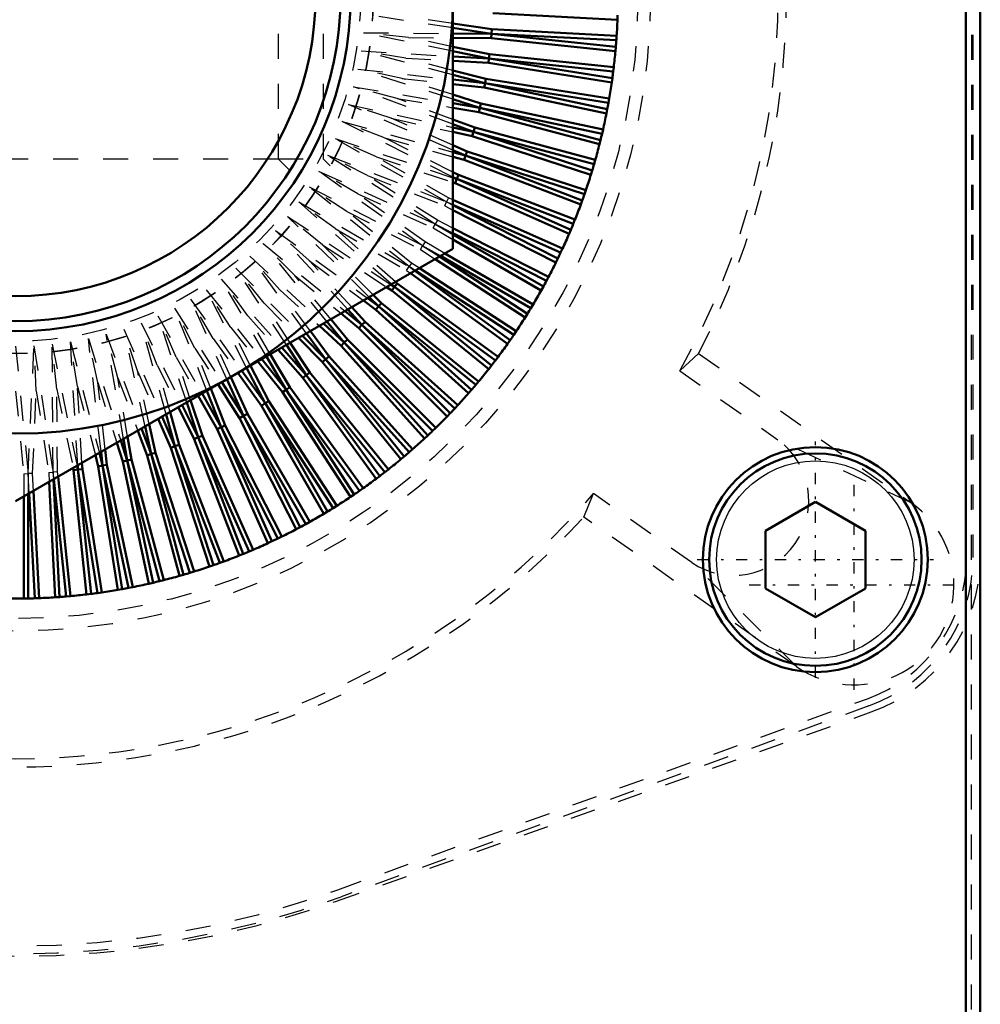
# Model space of a CAD drawing. Header units: millimetres. Extents: x -2 to 963, y 0 to 312.
# Tile 10 of 12: x 915 to 953, y 197 to 237. Entities that reach past the tile are written whole.
import ezdxf

# ---------------------------------------------------------------- set-up
doc = ezdxf.new("R2010")
doc.units = ezdxf.units.MM
doc.linetypes.add('Center', pattern=[1.5, 0.45, -0.5, 0.05, -0.5])
doc.linetypes.add('Dashed', pattern=[2, 1, -1])
for name, color, linetype, lineweight in [('am_0', 7, 'Continuous', 50), ('am_12', 3, 'Continuous', 25), ('am_3', 6, 'Dashed', 25), ('am_6', 2, 'Continuous', 35), ('am_7', 7, 'Center', 25)]:
    doc.layers.add(name, color=color, linetype=linetype, lineweight=lineweight)

# ---------------------------------------------------------------- blocks, each defined once
blk = doc.blocks.new('5_ID1012G5A404570000L5000T_0_in_ID10K_12_G4A_40_457_0000L50_0__1000')
at = {"layer": 'am_3'}
for p, q in [((902.57, 243.97), (902.286, 244.254)), ((927.454, 244.254), (927.17, 243.97)), ((904.37, 243.97), (902.57, 243.97)), ((902.57, 243.97), (902.57, 230.97)), ((927.17, 243.97), (925.37, 243.97)), ((927.17, 243.97), (927.17, 230.97)), ((900.571, 237.615), (900.572, 237.217)), ((902.283, 230.683), (902.57, 230.97)), ((902.57, 230.97), (904.37, 230.97)), ((925.37, 230.97), (927.17, 230.97)), ((927.17, 230.97), (927.455, 230.685))]:
    blk.add_line(p, q, dxfattribs=at)
for points in [[(902.283, 244.257), (902.269, 244.231), (902.202, 244.105), (902.085, 243.876), (901.925, 243.547), (901.731, 243.115), (901.731, 243.114)], [(902.252, 230.74), (902.253, 230.738), (902.283, 230.683), (902.283, 230.683)]]:
    blk.add_lwpolyline(points, dxfattribs=at)
for radius in [14.3, 13.8]:
    blk.add_circle((914.87, 237.47), radius, dxfattribs=at)
at = {"layer": 'am_6'}
for tag, p, flags in [('NB', (934.17, 251.77), 8), ('NN', (934.17, 251.27), 8), ('NT', (934.17, 250.77), 8), ('NBSYN', (934.17, 250.27), 8), ('LINA', (934.17, 249.77), 8), ('CATALOG', (934.17, 249.27), 8), ('MODEL', (934.17, 248.77), 8), ('IV', (934.17, 248.27), 8), ('MAST', (934.17, 247.77), 8), ('GR', (934.17, 247.27), 8), ('STROKE', (934.17, 246.77), 8), ('POS', (934.17, 246.27), 8), ('FC', (934.17, 245.77), 8), ('RC', (934.17, 245.27), 8), ('POORC', (934.17, 244.77), 8), ('PF', (934.17, 244.27), 8), ('LS', (934.17, 243.77), 8), ('IL', (934.17, 243.27), 8), ('OPTION', (934.17, 242.77), 8), ('CL', (934.17, 242.27), 8), ('TEXT', (934.17, 241.77), 8), ('PSOL_0', (934.17, 240.77), 9), ('PSOL_1', (934.17, 240.27), 9), ('PSOL_2', (934.17, 239.77), 9), ('PSOL_3', (934.17, 239.27), 9)]:
    blk.add_attdef(tag, p, '', height=0.5, dxfattribs=dict(at, flags=flags))
blk = doc.blocks.new('6_ID1012G5A404570000L5000T_0_in_ID10K_12_G4A_40_457_0000L50_0__1000')
at = {"layer": 'am_0'}
for p, q in [((952.89, 259.93), (952.89, 162.97)), ((953.47, 259.93), (953.47, 162.97)), ((932.37, 247.574), (932.37, 227.366)), ((933.964, 236.793), (938.952, 236.532)), ((933.93, 236.147), (932.37, 236.383)), ((938.952, 236.532), (938.958, 236.708)), ((933.912, 235.971), (932.37, 236.205)), ((932.37, 235.982), (933.912, 235.971)), ((933.902, 235.795), (933.912, 235.971)), ((933.93, 236.147), (933.912, 235.971)), ((933.912, 235.971), (938.885, 235.449)), ((938.906, 235.71), (933.912, 235.971)), ((938.918, 235.886), (933.93, 236.147)), ((932.37, 235.806), (933.902, 235.795)), ((933.902, 235.795), (938.87, 235.273)), ((938.906, 235.71), (938.918, 235.886)), ((933.834, 235.151), (932.37, 235.452)), ((933.807, 234.977), (932.37, 235.272)), ((938.87, 235.273), (938.885, 235.449)), ((932.37, 235.062), (933.807, 234.977)), ((932.37, 234.885), (933.788, 234.801)), ((933.788, 234.801), (933.807, 234.977)), ((933.788, 234.801), (938.722, 234.02)), ((933.834, 235.151), (933.807, 234.977)), ((933.807, 234.977), (938.746, 234.195)), ((938.781, 234.454), (933.807, 234.977)), ((938.802, 234.629), (933.834, 235.151)), ((933.687, 234.162), (932.37, 234.505)), ((938.781, 234.454), (938.802, 234.629)), ((933.651, 233.989), (932.37, 234.323)), ((932.37, 234.133), (933.651, 233.989)), ((933.687, 234.162), (933.651, 233.989)), ((938.621, 233.381), (933.687, 234.162)), ((938.722, 234.02), (938.746, 234.195)), ((932.37, 233.955), (933.623, 233.815)), ((933.623, 233.815), (933.651, 233.989)), ((933.623, 233.815), (938.509, 232.776)), ((933.651, 233.989), (938.542, 232.949)), ((938.59, 233.207), (933.651, 233.989)), ((933.488, 233.182), (932.37, 233.536)), ((933.443, 233.011), (932.37, 233.352)), ((938.59, 233.207), (938.621, 233.381)), ((932.37, 233.189), (933.443, 233.011)), ((932.37, 233.01), (933.406, 232.838)), ((933.406, 232.838), (933.443, 233.011)), ((933.406, 232.838), (938.23, 231.546)), ((933.488, 233.182), (933.443, 233.011)), ((938.334, 231.971), (933.443, 233.011)), ((933.443, 233.011), (938.273, 231.717)), ((938.374, 232.143), (933.488, 233.182)), ((938.509, 232.776), (938.542, 232.949)), ((933.238, 232.213), (932.37, 232.54)), ((933.184, 232.045), (932.37, 232.351)), ((932.37, 232.224), (933.184, 232.045)), ((932.37, 232.043), (933.138, 231.875)), ((933.138, 231.875), (933.184, 232.045)), ((933.238, 232.213), (933.184, 232.045)), ((938.014, 230.751), (933.184, 232.045)), ((933.184, 232.045), (937.94, 230.5)), ((938.063, 230.92), (933.238, 232.213)), ((938.334, 231.971), (938.374, 232.143)), ((933.138, 231.875), (937.888, 230.331)), ((938.23, 231.546), (938.273, 231.717)), ((932.938, 231.259), (932.37, 231.507)), ((932.875, 231.094), (932.37, 231.315)), ((932.938, 231.259), (932.875, 231.094)), ((937.688, 229.716), (932.938, 231.259)), ((932.37, 231.233), (932.875, 231.094)), ((932.37, 231.05), (932.82, 230.926)), ((932.82, 230.926), (932.875, 231.094)), ((932.82, 230.926), (937.483, 229.136)), ((937.631, 229.549), (932.875, 231.094)), ((932.875, 231.094), (937.544, 229.302)), ((938.014, 230.751), (938.063, 230.92)), ((937.888, 230.331), (937.94, 230.5)), ((932.588, 230.322), (932.37, 230.431)), ((932.517, 230.16), (932.37, 230.234)), ((932.37, 230.209), (932.517, 230.16)), ((932.453, 229.996), (932.517, 230.16)), ((932.588, 230.322), (932.517, 230.16)), ((932.517, 230.16), (937.085, 228.127)), ((937.185, 228.368), (932.517, 230.16)), ((937.251, 228.532), (932.588, 230.322)), ((932.37, 230.023), (932.453, 229.996)), ((932.453, 229.996), (937.016, 227.964)), ((937.631, 229.549), (937.688, 229.716)), ((936.753, 227.373), (932.37, 229.324)), ((937.483, 229.136), (937.544, 229.302)), ((936.678, 227.213), (932.37, 229.131)), ((932.37, 229.114), (936.566, 226.977)), ((932.37, 228.917), (936.488, 226.818)), ((937.185, 228.368), (937.251, 228.532)), ((936.194, 226.241), (932.37, 228.19)), ((937.016, 227.964), (937.085, 228.127)), ((936.112, 226.086), (932.37, 227.992)), ((932.37, 227.944), (935.987, 225.856)), ((932.37, 227.74), (935.901, 225.701)), ((932.37, 227.366), (914.87, 217.263)), ((936.678, 227.213), (936.753, 227.373)), ((931.657, 226.955), (935.256, 224.617)), ((931.828, 227.053), (935.35, 224.766)), ((935.487, 224.99), (931.87, 227.078)), ((935.577, 225.141), (932.046, 227.179)), ((936.488, 226.818), (936.566, 226.977)), ((934.904, 224.074), (931.027, 226.591)), ((930.674, 226.387), (934.556, 223.568)), ((930.842, 226.484), (934.657, 223.712)), ((934.805, 223.928), (930.856, 226.492)), ((936.112, 226.086), (936.194, 226.241)), ((929.716, 225.834), (929.919, 225.7)), ((929.887, 225.933), (930.024, 225.842)), ((930.024, 225.842), (929.908, 225.945)), ((929.919, 225.7), (930.024, 225.842)), ((930.134, 225.98), (930.024, 225.842)), ((934.069, 222.903), (930.024, 225.842)), ((930.024, 225.842), (933.91, 222.695)), ((930.134, 225.98), (930.069, 226.038)), ((934.175, 223.044), (930.134, 225.98)), ((935.901, 225.701), (935.987, 225.856)), ((928.951, 225.392), (929.394, 225.065)), ((929.394, 225.065), (929.021, 225.433)), ((929.512, 225.197), (929.18, 225.524)), ((929.919, 225.7), (933.801, 222.556)), ((928.85, 224.447), (928.32, 225.028)), ((928.784, 225.296), (929.283, 224.928)), ((929.283, 224.928), (929.394, 225.065)), ((929.512, 225.197), (929.394, 225.065)), ((929.394, 225.065), (933.11, 221.719)), ((933.281, 221.918), (929.394, 225.065)), ((933.394, 222.053), (929.512, 225.197)), ((935.487, 224.99), (935.577, 225.141)), ((928.149, 223.733), (927.483, 224.545)), ((927.89, 224.78), (928.607, 224.191)), ((928.053, 224.874), (928.725, 224.322)), ((928.725, 224.322), (928.163, 224.938)), ((929.283, 224.928), (932.995, 221.586)), ((935.256, 224.617), (935.35, 224.766)), ((927.027, 224.281), (927.893, 223.49)), ((927.187, 224.374), (928.018, 223.615)), ((928.018, 223.615), (927.328, 224.455)), ((928.607, 224.191), (928.725, 224.322)), ((928.607, 224.191), (932.139, 220.659)), ((928.85, 224.447), (928.725, 224.322)), ((932.441, 220.976), (928.725, 224.322)), ((928.725, 224.322), (932.261, 220.786)), ((932.562, 221.105), (928.85, 224.447)), ((926.188, 223.797), (927.143, 222.828)), ((926.345, 223.888), (927.275, 222.946)), ((927.275, 222.946), (926.51, 223.983)), ((927.412, 223.057), (926.664, 224.072)), ((934.805, 223.928), (934.904, 224.074)), ((925.523, 223.414), (926.498, 222.316)), ((926.498, 222.316), (925.705, 223.518)), ((926.64, 222.421), (925.858, 223.607)), ((927.893, 223.49), (928.018, 223.615)), ((927.893, 223.49), (931.235, 219.778)), ((928.149, 223.733), (928.018, 223.615)), ((928.018, 223.615), (931.364, 219.899)), ((931.554, 220.079), (928.018, 223.615)), ((931.681, 220.201), (928.149, 223.733)), ((934.556, 223.568), (934.657, 223.712)), ((925.689, 221.729), (924.909, 223.059)), ((925.837, 221.825), (925.061, 223.147)), ((925.368, 223.324), (926.36, 222.206)), ((927.412, 223.057), (927.275, 222.946)), ((930.754, 219.345), (927.412, 223.057)), ((934.069, 222.903), (934.175, 223.044)), ((924.85, 221.184), (924.112, 222.609)), ((925.003, 221.273), (924.269, 222.689)), ((924.561, 222.858), (925.546, 221.625)), ((924.716, 222.947), (925.689, 221.729)), ((927.143, 222.828), (927.275, 222.946)), ((927.143, 222.828), (930.287, 218.946)), ((930.621, 219.229), (927.275, 222.946)), ((927.275, 222.946), (930.422, 219.059)), ((933.801, 222.556), (933.91, 222.695)), ((924.141, 220.765), (923.476, 222.231)), ((923.764, 222.398), (924.702, 221.088)), ((923.916, 222.489), (924.85, 221.184)), ((926.36, 222.206), (926.498, 222.316)), ((926.36, 222.206), (929.296, 218.165)), ((926.64, 222.421), (926.498, 222.316)), ((926.498, 222.316), (929.437, 218.271)), ((929.645, 218.43), (926.498, 222.316)), ((929.784, 218.539), (926.64, 222.421)), ((922.971, 221.94), (923.831, 220.596)), ((923.119, 222.036), (923.984, 220.684)), ((923.984, 220.684), (923.321, 222.146)), ((925.837, 221.825), (925.689, 221.729)), ((928.772, 217.784), (925.837, 221.825)), ((933.281, 221.918), (933.394, 222.053)), ((922.179, 221.482), (922.936, 220.15)), ((922.331, 221.571), (923.093, 220.23)), ((923.093, 220.23), (922.524, 221.682)), ((923.254, 220.302), (922.679, 221.771)), ((925.546, 221.625), (925.689, 221.729)), ((925.546, 221.625), (928.266, 217.436)), ((928.628, 217.683), (925.689, 221.729)), ((925.689, 221.729), (928.412, 217.535)), ((932.995, 221.586), (933.11, 221.719)), ((921.382, 221.022), (922.018, 219.752)), ((921.535, 221.111), (922.18, 219.823)), ((922.18, 219.823), (921.717, 221.216)), ((922.344, 219.887), (921.872, 221.306)), ((924.702, 221.088), (924.85, 221.184)), ((924.702, 221.088), (927.199, 216.763)), ((925.003, 221.273), (924.85, 221.184)), ((924.85, 221.184), (927.35, 216.853)), ((927.574, 216.99), (924.85, 221.184)), ((927.723, 217.084), (925.003, 221.273)), ((932.441, 220.976), (932.562, 221.105)), ((920.73, 220.646), (921.246, 219.465)), ((921.246, 219.465), (920.895, 220.741)), ((921.414, 219.52), (921.052, 220.832)), ((923.831, 220.596), (923.984, 220.684)), ((924.141, 220.765), (923.984, 220.684)), ((926.484, 216.353), (923.984, 220.684)), ((923.984, 220.684), (926.254, 216.228)), ((926.639, 216.439), (924.141, 220.765)), ((932.139, 220.659), (932.261, 220.786)), ((920.295, 219.156), (920.053, 220.255)), ((920.465, 219.202), (920.213, 220.348)), ((920.576, 220.557), (921.081, 219.402)), ((922.936, 220.15), (923.093, 220.23)), ((923.254, 220.302), (923.093, 220.23)), ((923.093, 220.23), (925.127, 215.662)), ((925.363, 215.774), (923.093, 220.23)), ((925.522, 215.852), (923.254, 220.302)), ((923.831, 220.596), (926.099, 216.146)), ((919.502, 218.934), (919.35, 219.849)), ((919.757, 220.084), (920.127, 219.102)), ((919.912, 220.174), (920.295, 219.156)), ((922.018, 219.752), (922.18, 219.823)), ((922.344, 219.887), (922.18, 219.823)), ((922.18, 219.823), (923.972, 215.155)), ((924.213, 215.255), (922.18, 219.823)), ((924.376, 215.324), (922.344, 219.887)), ((922.936, 220.15), (924.967, 215.587)), ((931.235, 219.778), (931.364, 219.899)), ((931.554, 220.079), (931.681, 220.201)), ((918.92, 219.601), (919.158, 218.852)), ((919.077, 219.692), (919.329, 218.897)), ((919.329, 218.897), (919.187, 219.755)), ((921.081, 219.402), (921.246, 219.465)), ((921.414, 219.52), (921.246, 219.465)), ((921.246, 219.465), (922.791, 214.709)), ((923.038, 214.796), (921.246, 219.465)), ((923.204, 214.857), (921.414, 219.52)), ((922.018, 219.752), (923.808, 215.089)), ((918.06, 219.105), (918.178, 218.653)), ((918.219, 219.196), (918.351, 218.689)), ((918.351, 218.689), (918.289, 219.237)), ((918.525, 218.717), (918.456, 219.333)), ((920.127, 219.102), (920.295, 219.156)), ((920.127, 219.102), (921.42, 214.277)), ((920.465, 219.202), (920.295, 219.156)), ((921.84, 214.4), (920.295, 219.156)), ((920.295, 219.156), (921.589, 214.326)), ((922.009, 214.452), (920.465, 219.202)), ((921.081, 219.402), (922.624, 214.652)), ((930.287, 218.946), (930.422, 219.059)), ((930.621, 219.229), (930.754, 219.345)), ((917.332, 218.684), (917.363, 218.533)), ((917.363, 218.533), (917.353, 218.697)), ((917.539, 218.552), (917.524, 218.795)), ((918.178, 218.653), (918.351, 218.689)), ((918.178, 218.653), (918.959, 213.719)), ((918.525, 218.717), (918.351, 218.689)), ((919.391, 213.798), (918.351, 218.689)), ((918.351, 218.689), (919.133, 213.75)), ((919.564, 213.831), (918.525, 218.717)), ((919.158, 218.852), (919.329, 218.897)), ((919.158, 218.852), (920.197, 213.966)), ((919.502, 218.934), (919.329, 218.897)), ((919.329, 218.897), (920.369, 214.006)), ((920.623, 214.067), (919.329, 218.897)), ((920.794, 214.11), (919.502, 218.934)), ((917.067, 213.47), (916.566, 218.242)), ((917.171, 218.591), (917.189, 218.506)), ((917.189, 218.506), (917.363, 218.533)), ((917.189, 218.506), (917.711, 213.538)), ((917.539, 218.552), (917.363, 218.533)), ((917.363, 218.533), (917.886, 213.559)), ((918.145, 213.594), (917.363, 218.533)), ((918.32, 213.618), (917.539, 218.552)), ((929.296, 218.165), (929.437, 218.271)), ((929.645, 218.43), (929.784, 218.539)), ((916.213, 218.038), (916.454, 213.422)), ((916.384, 218.137), (916.63, 213.434)), ((916.891, 213.455), (916.398, 218.145)), ((915.37, 217.551), (915.37, 213.375)), ((915.632, 213.382), (915.412, 217.576)), ((915.808, 213.388), (915.583, 217.675)), ((928.266, 217.436), (928.412, 217.535)), ((928.628, 217.683), (928.772, 217.784)), ((915.194, 217.45), (915.194, 213.372)), ((927.574, 216.99), (927.723, 217.084)), ((944.87, 216.085), (946.87, 217.239)), ((946.87, 217.239), (948.87, 216.085)), ((927.199, 216.763), (927.35, 216.853)), ((926.484, 216.353), (926.639, 216.439)), ((926.099, 216.146), (926.254, 216.228)), ((944.87, 213.775), (944.87, 216.085)), ((948.87, 216.085), (948.87, 213.775)), ((924.967, 215.587), (925.127, 215.662)), ((925.363, 215.774), (925.522, 215.852)), ((923.808, 215.089), (923.972, 215.155)), ((924.213, 215.255), (924.376, 215.324)), ((922.624, 214.652), (922.791, 214.709)), ((923.038, 214.796), (923.204, 214.857)), ((921.42, 214.277), (921.589, 214.326)), ((921.84, 214.4), (922.009, 214.452)), ((920.197, 213.966), (920.369, 214.006)), ((920.623, 214.067), (920.794, 214.11)), ((917.711, 213.538), (917.886, 213.559)), ((918.145, 213.594), (918.32, 213.618)), ((918.959, 213.719), (919.133, 213.75)), ((919.391, 213.798), (919.564, 213.831)), ((946.87, 212.621), (944.87, 213.775)), ((948.87, 213.775), (946.87, 212.621)), ((915.194, 213.372), (915.37, 213.375)), ((915.632, 213.382), (915.808, 213.388)), ((916.454, 213.422), (916.63, 213.434)), ((916.891, 213.455), (917.067, 213.47))]:
    blk.add_line(p, q, dxfattribs=at)
for centre, radius in [((914.87, 237.47), 17.5), ((914.87, 237.47), 13.4), ((914.87, 237.47), 13), ((914.87, 237.47), 12), ((946.87, 214.93), 4.5), ((946.87, 214.93), 4.25)]:
    blk.add_circle(centre, radius, dxfattribs=at)
for start, end in [(356.2305, 357.7695), (355.1888, 355.8112), (353.2305, 354.7695), (352.1888, 352.8112), (350.2305, 351.7695), (349.1888, 349.8112), (347.2305, 348.7695), (346.1888, 346.8112), (344.2305, 345.7695), (343.1888, 343.8112), (341.2305, 342.7695), (340.1888, 340.8112), (338.2305, 339.7695), (337.1888, 337.8112), (335.2305, 336.7695), (334.1888, 334.8112), (332.2305, 333.7695), (331.1888, 331.8112), (329.2305, 330.7695), (328.1888, 328.8112), (326.2305, 327.7695), (325.1888, 325.8112), (323.2305, 324.7695), (322.1888, 322.8112), (320.2305, 321.7695), (319.1888, 319.8112), (317.2305, 318.7695), (314.2305, 315.7695), (316.1888, 316.8112), (313.1888, 313.8112), (311.2305, 312.7695), (310.1888, 310.8112), (308.2305, 309.7695), (307.1888, 307.8112), (305.2305, 306.7695), (304.1888, 304.8112), (302.2305, 303.7695), (299.2305, 300.7695), (301.1888, 301.8112), (298.1888, 298.8112), (296.2305, 297.7695), (293.2305, 294.7695), (295.1888, 295.8112), (292.1888, 292.8112), (289.1888, 289.8112), (290.2305, 291.7695), (286.1888, 286.8112), (287.2305, 288.7695), (281.2305, 282.7695), (283.1888, 283.8112), (284.2305, 285.7695), (275.2305, 276.7695), (277.1888, 277.8112), (278.2305, 279.7695), (280.1888, 280.8112), (269.2305, 270.7695), (271.1888, 271.8112), (272.2305, 273.7695), (274.1888, 274.8112)]:
    blk.add_arc((914.87, 237.47), 24.1, start, end, dxfattribs=at)
at = {"layer": 'am_12'}
blk.add_circle((946.87, 214.93), 3.95, dxfattribs=at)
at = {"layer": 'am_3'}
for p, q in [((952.901, 259.93), (952.901, 162.97)), ((952.92, 215.01), (952.92, 259.93)), ((953.12, 259.928), (953.095, 162.96)), ((953.175, 259.93), (953.175, 215.01)), ((925.37, 243.97), (925.37, 230.97)), ((932.37, 236.205), (928.851, 236.737)), ((932.37, 236.383), (930.653, 236.643)), ((928.793, 236.007), (932.37, 235.982)), ((930.589, 235.818), (928.793, 236.007)), ((932.37, 235.272), (928.793, 236.007)), ((930.589, 235.818), (932.37, 235.806)), ((932.37, 235.452), (930.589, 235.818)), ((928.698, 235.28), (932.37, 235.062)), ((930.481, 234.998), (928.698, 235.28)), ((932.37, 234.323), (928.698, 235.28)), ((930.481, 234.998), (932.37, 234.885)), ((932.37, 234.505), (930.481, 234.998)), ((932.37, 233.352), (928.564, 234.559)), ((928.564, 234.559), (932.37, 234.133)), ((930.33, 234.184), (928.564, 234.559)), ((932.37, 233.536), (930.33, 234.184)), ((930.33, 234.184), (932.37, 233.955)), ((928.393, 233.847), (932.37, 233.189)), ((930.137, 233.379), (928.393, 233.847)), ((932.37, 232.351), (928.393, 233.847)), ((930.137, 233.379), (932.37, 233.01)), ((932.37, 232.54), (930.137, 233.379)), ((928.185, 233.144), (932.37, 232.224)), ((932.37, 231.315), (928.185, 233.144)), ((929.902, 232.586), (928.185, 233.144)), ((927.94, 232.453), (932.37, 231.233)), ((932.37, 230.234), (927.94, 232.453)), ((929.625, 231.806), (927.94, 232.453)), ((929.902, 232.586), (932.37, 232.043)), ((932.37, 231.507), (929.902, 232.586)), ((927.66, 231.776), (932.37, 230.209)), ((932.11, 229.247), (927.66, 231.776)), ((929.309, 231.041), (927.66, 231.776)), ((929.625, 231.806), (932.37, 231.05)), ((932.37, 230.431), (929.625, 231.806)), ((904.37, 230.97), (925.37, 230.97)), ((925.37, 230.97), (925.84, 230.5)), ((927.344, 231.114), (932.11, 229.247)), ((931.656, 228.356), (927.344, 231.114)), ((928.952, 230.295), (927.344, 231.114)), ((929.309, 231.041), (932.37, 230.023)), ((932.19, 229.404), (929.309, 231.041)), ((926.994, 230.47), (931.656, 228.356)), ((931.156, 227.49), (926.994, 230.47)), ((928.558, 229.567), (926.994, 230.47)), ((928.952, 230.295), (932.038, 229.086)), ((931.744, 228.509), (928.952, 230.295)), ((930.611, 226.651), (926.611, 229.845)), ((926.611, 229.845), (931.156, 227.49)), ((928.125, 228.862), (926.611, 229.845)), ((928.558, 229.567), (931.575, 228.199)), ((931.252, 227.638), (928.558, 229.567)), ((932.19, 229.404), (932.11, 229.247)), ((932.37, 229.324), (932.19, 229.404)), ((926.196, 229.241), (930.611, 226.651)), ((927.657, 228.18), (926.196, 229.241)), ((929.908, 225.945), (926.196, 229.241)), ((932.038, 229.086), (932.11, 229.247)), ((932.038, 229.086), (932.37, 228.917)), ((932.11, 229.247), (932.37, 229.114)), ((932.37, 229.131), (932.11, 229.247)), ((929.021, 225.433), (925.75, 228.66)), ((925.75, 228.66), (929.887, 225.933)), ((927.153, 227.524), (925.75, 228.66)), ((930.715, 226.794), (928.125, 228.862)), ((928.125, 228.862), (931.067, 227.337)), ((931.744, 228.509), (931.656, 228.356)), ((932.37, 228.19), (931.744, 228.509)), ((925.274, 228.102), (928.951, 225.392)), ((926.616, 226.894), (925.274, 228.102)), ((928.163, 224.938), (925.274, 228.102)), ((927.657, 228.18), (930.515, 226.503)), ((930.069, 226.038), (927.657, 228.18)), ((931.575, 228.199), (931.656, 228.356)), ((931.575, 228.199), (932.37, 227.74)), ((931.656, 228.356), (932.37, 227.944)), ((932.37, 227.992), (931.656, 228.356)), ((927.328, 224.455), (924.769, 227.571)), ((924.769, 227.571), (928.053, 224.874)), ((926.046, 226.294), (924.769, 227.571)), ((929.18, 225.524), (927.153, 227.524)), ((927.153, 227.524), (929.716, 225.834)), ((931.067, 227.337), (931.156, 227.49)), ((931.067, 227.337), (931.657, 226.955)), ((931.252, 227.638), (931.156, 227.49)), ((931.87, 227.078), (931.156, 227.49)), ((931.156, 227.49), (931.828, 227.053)), ((932.046, 227.179), (931.252, 227.638)), ((924.238, 227.066), (927.187, 224.374)), ((926.51, 223.983), (924.238, 227.066)), ((925.446, 225.724), (924.238, 227.066)), ((925.705, 223.518), (923.68, 226.59)), ((923.68, 226.59), (926.345, 223.888)), ((924.816, 225.187), (923.68, 226.59)), ((926.616, 226.894), (928.784, 225.296)), ((928.32, 225.028), (926.616, 226.894)), ((930.515, 226.503), (930.611, 226.651)), ((930.715, 226.794), (930.611, 226.651)), ((930.611, 226.651), (930.842, 226.484)), ((930.856, 226.492), (930.611, 226.651)), ((931.027, 226.591), (930.715, 226.794)), ((924.909, 223.059), (923.099, 226.144)), ((923.099, 226.144), (925.523, 223.414)), ((924.16, 224.683), (923.099, 226.144)), ((927.483, 224.545), (926.046, 226.294)), ((926.046, 226.294), (927.89, 224.78)), ((930.515, 226.503), (930.674, 226.387)), ((924.112, 222.609), (922.495, 225.729)), ((922.495, 225.729), (924.716, 222.947)), ((923.478, 224.215), (922.495, 225.729)), ((923.321, 222.146), (921.87, 225.346)), ((921.87, 225.346), (923.916, 222.489)), ((922.773, 223.782), (921.87, 225.346)), ((925.446, 225.724), (927.027, 224.281)), ((926.664, 224.072), (925.446, 225.724)), ((921.226, 224.996), (923.119, 222.036)), ((922.524, 221.682), (921.226, 224.996)), ((922.045, 223.388), (921.226, 224.996)), ((925.858, 223.607), (924.816, 225.187)), ((924.816, 225.187), (926.188, 223.797)), ((921.717, 221.216), (920.564, 224.68)), ((920.564, 224.68), (922.331, 221.571)), ((921.299, 223.031), (920.564, 224.68)), ((925.061, 223.147), (924.16, 224.683)), ((924.16, 224.683), (925.368, 223.324)), ((919.196, 224.155), (920.73, 220.646)), ((920.053, 220.255), (919.196, 224.155)), ((919.754, 222.438), (919.196, 224.155)), ((919.887, 224.4), (921.535, 221.111)), ((920.534, 222.715), (919.887, 224.4)), ((920.895, 220.741), (919.887, 224.4)), ((924.269, 222.689), (923.478, 224.215)), ((923.478, 224.215), (924.561, 222.858)), ((918.289, 219.237), (917.781, 223.776)), ((917.781, 223.776), (919.077, 219.692)), ((918.156, 222.01), (917.781, 223.776)), ((918.493, 223.947), (919.912, 220.174)), ((919.187, 219.755), (918.493, 223.947)), ((918.961, 222.203), (918.493, 223.947)), ((923.476, 222.231), (922.773, 223.782)), ((922.773, 223.782), (923.764, 222.398)), ((914.87, 223.47), (915.37, 218.376)), ((915.37, 218.376), (915.603, 223.489)), ((915.603, 223.489), (916.369, 218.428)), ((915.697, 221.687), (915.603, 223.489)), ((916.369, 218.428), (916.333, 223.547)), ((916.333, 223.547), (917.332, 218.684)), ((916.522, 221.751), (916.333, 223.547)), ((917.353, 218.697), (917.06, 223.642)), ((917.06, 223.642), (918.219, 219.196)), ((917.342, 221.859), (917.06, 223.642)), ((922.045, 223.388), (922.971, 221.94)), ((922.679, 221.771), (922.045, 223.388)), ((921.872, 221.306), (921.299, 223.031)), ((921.299, 223.031), (922.179, 221.482)), ((942.196, 223.176), (941.442, 222.484)), ((942.196, 223.176), (950.707, 217.202)), ((920.534, 222.715), (921.382, 221.022)), ((921.052, 220.832), (920.534, 222.715)), ((918.961, 222.203), (919.757, 220.084)), ((919.35, 219.849), (918.961, 222.203)), ((919.754, 222.438), (920.576, 220.557)), ((920.213, 220.348), (919.754, 222.438)), ((941.442, 222.484), (945.371, 219.725)), ((917.524, 218.795), (917.342, 221.859)), ((917.342, 221.859), (918.06, 219.105)), ((918.456, 219.333), (918.156, 222.01)), ((918.156, 222.01), (918.92, 219.601)), ((914.87, 221.665), (915.194, 218.367)), ((915.547, 218.376), (915.697, 221.687)), ((915.697, 221.687), (916.193, 218.41)), ((916.545, 218.438), (916.522, 221.751)), ((916.522, 221.751), (917.171, 218.591)), ((950.707, 217.202), (945.371, 219.725)), ((915.194, 218.367), (915.37, 218.376)), ((915.194, 218.367), (915.194, 217.45)), ((915.37, 218.376), (915.37, 217.551)), ((915.547, 218.376), (915.37, 218.376)), ((915.412, 217.576), (915.37, 218.376)), ((915.583, 217.675), (915.547, 218.376)), ((916.193, 218.41), (916.369, 218.428)), ((916.193, 218.41), (916.213, 218.038)), ((916.545, 218.438), (916.369, 218.428)), ((916.398, 218.145), (916.369, 218.428)), ((916.369, 218.428), (916.384, 218.137)), ((916.566, 218.242), (916.545, 218.438)), ((937.599, 216.628), (937.995, 217.573)), ((941.924, 214.815), (937.995, 217.573)), ((946.111, 210.654), (937.599, 216.628)), ((946.111, 210.654), (941.924, 214.815)), ((927.76, 201.723), (948.955, 209.366)), ((927.675, 201.257), (949.104, 208.835)), ((949.01, 209.076), (927.895, 201.442))]:
    blk.add_line(p, q, dxfattribs=at)
for radius in [25.4, 24.9, 14.31]:
    blk.add_circle((914.87, 237.47), radius, dxfattribs=at)
for centre, radius, start, end in [((914.87, 237.47), 30.507, 330.5784, 29.4216), ((914.871, 237.47), 30.838, 332.3856, 27.6144), ((943.606, 217.299), 3, 235.889, 53.9704), ((914.87, 237.471), 30.507, 220.7098, 319.2902), ((948.418, 213.922), 4, 234.7783, 55.0921), ((914.87, 237.47), 30.838, 222.5197, 317.4803), ((946.92, 215.01), 6, 289.8286, 0), ((946.865, 215.01), 6.31, 289.8762, 0), ((946.92, 215.01), 6.55, 289.4742, 360), ((914.87, 237.47), 38, 250.1714, 289.8286), ((914.87, 237.47), 38.31, 250.1238, 289.8762), ((914.87, 237.47), 38.41, 250.5258, 289.4742)]:
    blk.add_arc(centre, radius, start, end, dxfattribs=at)
at = {"layer": 'am_7'}
for p, q in [((946.87, 210.205), (946.87, 219.655)), ((948.418, 209.722), (948.418, 218.122)), ((942.145, 214.93), (951.595, 214.93)), ((944.218, 213.922), (952.618, 213.922))]:
    blk.add_line(p, q, dxfattribs=at)
at = {"layer": 'am_6'}
for tag, p, flags in [('NB', (960.4, 276.07), 8), ('NN', (960.4, 275.57), 8), ('NT', (960.4, 275.07), 8), ('NBSYN', (960.4, 274.57), 8), ('LINA', (960.4, 274.07), 8), ('CATALOG', (960.4, 273.57), 8), ('MODEL', (960.4, 273.07), 8), ('IV', (960.4, 272.57), 8), ('MAST', (960.4, 272.07), 8), ('GR', (960.4, 271.57), 8), ('STROKE', (960.4, 271.07), 8), ('POS', (960.4, 270.57), 8), ('FC', (960.4, 270.07), 8), ('RC', (960.4, 269.57), 8), ('POORC', (960.4, 269.07), 8), ('PF', (960.4, 268.57), 8), ('LS', (960.4, 268.07), 8), ('IL', (960.4, 267.57), 8), ('OPTION', (960.4, 267.07), 8), ('CL', (960.4, 266.57), 8), ('TEXT', (960.4, 266.07), 8), ('PSOL_0', (960.4, 265.07), 9), ('PSOL_1', (960.4, 264.57), 9), ('PSOL_2', (960.4, 264.07), 9), ('PSOL_3', (960.4, 263.57), 9), ('PSOL_4', (960.4, 263.07), 9)]:
    blk.add_attdef(tag, p, '', height=0.5, dxfattribs=dict(at, flags=flags))

msp = doc.modelspace()

# ---------------------------------------------------------------- block references
for name in ['6_ID1012G5A404570000L5000T_0_in_ID10K_12_G4A_40_457_0000L50_0__1000', '5_ID1012G5A404570000L5000T_0_in_ID10K_12_G4A_40_457_0000L50_0__1000']:
    msp.add_blockref(name, (0, 0))

doc.saveas('drawing.dxf')
